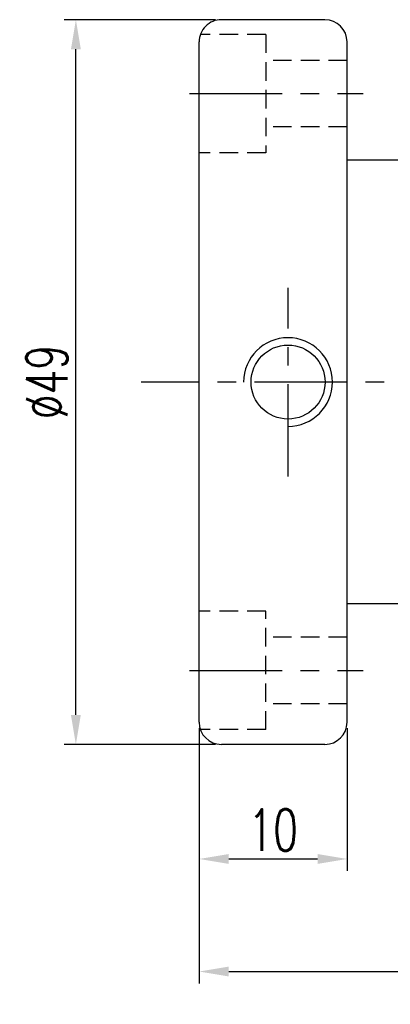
# Model space of a CAD drawing. Extents: x 81 to 689, y -211 to 131.
# Tile 2 of 65: x 618 to 643, y 39 to 105. Entities that reach past the tile are written whole.
import ezdxf

# ---------------------------------------------------------------- set-up
doc = ezdxf.new("R2010")
doc.units = 0
doc.header["$MEASUREMENT"] = 0
doc.linetypes.add('CENTER', pattern=[2, 1.25, -0.25, 0.25, -0.25])
doc.linetypes.add('HIDDEN', pattern=[0.375, 0.25, -0.125])
for name, color, linetype in [('CL', 1, 'CENTER'), ('DIM', 4, 'CONTINUOUS'), ('HID', 2, 'HIDDEN'), ('OUT', 3, 'CONTINUOUS')]:
    doc.layers.add(name, color=color, linetype=linetype)
doc.styles.add('CHN', font='SIMPLEX.shx', dxfattribs={"width": 0.7, "bigfont": 'CHINESET.shx'})
doc.dimstyles.get("Standard").update_dxf_attribs({"dimscale": 0, "dimtxt": 4, "dimasz": 3, "dimexe": 1, "dimexo": 0.5, "dimgap": 1, "dimtad": 1, "dimdsep": 46, "dimtxsty": 'CHN', "dimcen": 0.09, "dimclrd": 256, "dimclre": 256, "dimclrt": 256, "dimadec": 0, "dimazin": 0, "dimtp": 1, "dimtm": 1, "dimtfac": 0.6, "dimtix": 1, "dimtmove": 2, "dimatfit": 3, "dimfxl": 1, "dimtvp": 0.85, "dimtolj": 1, "dimarcsym": 0})

# ---------------------------------------------------------------- blocks, each defined once
blk = doc.blocks.new('*D2')
at = {"layer": 'DIM', "color": 0, "lineweight": -2, "transparency": 16777216}
for p, q in [((630.496, 57.463), (630.496, 47.821)), ((640.496, 57.463), (640.496, 47.821)), ((632.496, 48.621), (638.496, 48.621))]:
    blk.add_line(p, q, dxfattribs=at)
at = {"layer": 'DIM', "color": 0, "transparency": 16777216}
for points in [[(632.496, 48.954), (632.496, 48.287), (630.496, 48.621)], [(638.496, 48.954), (638.496, 48.287), (640.496, 48.621)]]:
    blk.add_solid(points, dxfattribs=at)
at = {"layer": 'DIM', "color": 0, "transparency": 16777216, "insert": (635.496, 50.581), "char_height": 2.8, "attachment_point": 5, "style": 'CHN'}
blk.add_mtext('\\A1;10', dxfattribs=at)
blk = doc.blocks.new('*D3')
at = {"layer": 'DIM', "color": 0, "lineweight": -2, "transparency": 16777216}
for p, q in [((675.496, 66.963), (675.496, 40.21)), ((630.496, 56.963), (630.496, 40.21)), ((632.496, 41.01), (673.496, 41.01))]:
    blk.add_line(p, q, dxfattribs=at)
at = {"layer": 'DIM', "color": 0, "transparency": 16777216}
for points in [[(632.496, 41.343), (632.496, 40.676), (630.496, 41.01)], [(673.496, 41.343), (673.496, 40.676), (675.496, 41.01)]]:
    blk.add_solid(points, dxfattribs=at)
at = {"layer": 'DIM', "color": 0, "transparency": 16777216, "insert": (652.996, 42.97), "char_height": 2.8, "attachment_point": 5, "style": 'CHN'}
blk.add_mtext('\\A1;{\\fPMingLiU|b0|i0|c136|p18;\\H0.71429x;\\W1;\\C256; }45', dxfattribs=at)
blk = doc.blocks.new('*D4')
at = {"layer": 'DIM', "color": 0, "lineweight": -2, "transparency": 16777216}
for p, q in [((631.596, 105.363), (621.361, 105.363)), ((622.161, 58.363), (622.161, 103.363)), ((631.596, 56.363), (621.361, 56.363))]:
    blk.add_line(p, q, dxfattribs=at)
at = {"layer": 'DIM', "color": 0, "transparency": 16777216}
for points in [[(621.828, 103.363), (622.495, 103.363), (622.161, 105.363)], [(621.828, 58.363), (622.495, 58.363), (622.161, 56.363)]]:
    blk.add_solid(points, dxfattribs=at)
at = {"layer": 'DIM', "color": 0, "transparency": 16777216, "insert": (620.201, 80.863), "char_height": 2.8, "attachment_point": 5, "rotation": 90, "style": 'CHN'}
blk.add_mtext('\\A1;%%C49', dxfattribs=at)

msp = doc.modelspace()

# ---------------------------------------------------------------- linework, layer by layer
at = {"layer": 'CL', "color": 0, "ltscale": 5}
for p, q in [((629.85, 100.363), (641.576, 100.363)), ((636.502, 74.482), (636.502, 87.234)), ((680.496, 80.863), (626.567, 80.863)), ((629.85, 61.363), (641.576, 61.363))]:
    msp.add_line(p, q, dxfattribs=at)
at = {"layer": 'DIM', "color": 0, "ltscale": 5}
msp.add_arc((636.502, 80.863), 3, 270, 180, dxfattribs=at)
at = {"layer": 'HID', "color": 0, "ltscale": 5}
for p, q in [((634.996, 104.363), (630.582, 104.363)), ((634.996, 104.363), (634.996, 96.363)), ((640.496, 102.613), (634.996, 102.613)), ((640.496, 98.113), (634.996, 98.113)), ((634.996, 96.363), (630.496, 96.363)), ((634.996, 65.363), (630.496, 65.363)), ((634.996, 57.363), (634.996, 65.363)), ((640.496, 63.613), (634.996, 63.613)), ((640.496, 59.113), (634.996, 59.113)), ((634.996, 57.363), (630.582, 57.363))]:
    msp.add_line(p, q, dxfattribs=at)
at = {"layer": 'OUT', "color": 0, "ltscale": 5}
for p, q in [((638.996, 105.363), (631.996, 105.363)), ((630.496, 57.863), (630.496, 103.863)), ((640.496, 57.863), (640.496, 103.863)), ((673.996, 95.863), (640.496, 95.863)), ((673.996, 65.863), (640.496, 65.863)), ((638.996, 56.363), (631.996, 56.363))]:
    msp.add_line(p, q, dxfattribs=at)
msp.add_circle((636.502, 80.863), 2.5, dxfattribs=at)
for centre, start, end in [((631.996, 103.863), 90, 180.00001), ((638.996, 103.863), 0, 90), ((631.996, 57.863), 180.00001, 270.00001), ((638.996, 57.863), 270.00001, 0.00001)]:
    msp.add_arc(centre, 1.5, start, end, dxfattribs=at)

# ---------------------------------------------------------------- dimensions: what is measured, and where the dimension line sits
at = {"layer": 'DIM', "color": 0}
dim = msp.add_linear_dim(base=(622.161, 105.363), p1=(631.996, 56.363), p2=(631.996, 105.363), angle=90, text='%%C<>', dimstyle='STANDARD', override={"dimscale": 0.8, "dimtxt": 3.5, "dimasz": 2.5, "dimgap": 0.7, "dimclrd": 0, "dimclre": 0, "dimclrt": 0, "dimtp": 0.1, "dimtm": 0, "dimtmove": 0}, dxfattribs=at)
dim.commit()
dim.dimension.update_dxf_attribs({"geometry": '*D4', "text_midpoint": (620.201, 80.863)})
dim = msp.add_linear_dim(base=(675.496, 41.01), p1=(630.496, 57.363), p2=(675.496, 67.363), text='{\\fPMingLiU|b0|i0|c136|p18;\\H0.71429x;\\W1;\\C256; }<>', dimstyle='STANDARD', override={"dimscale": 0.8, "dimtxt": 3.5, "dimasz": 2.5, "dimgap": 0.7, "dimclrd": 0, "dimclre": 0, "dimclrt": 0, "dimtp": 0.1, "dimtm": 0, "dimtmove": 0}, dxfattribs=at)
dim.commit()
dim.dimension.update_dxf_attribs({"geometry": '*D3', "text_midpoint": (652.996, 42.97)})
dim = msp.add_linear_dim(base=(640.496, 48.621), p1=(630.496, 57.863), p2=(640.496, 57.863), dimstyle='STANDARD', override={"dimscale": 0.8, "dimtxt": 3.5, "dimasz": 2.5, "dimgap": 0.7, "dimclrd": 0, "dimclre": 0, "dimclrt": 0, "dimtp": 0.1, "dimtm": 0, "dimtmove": 0}, dxfattribs=at)
dim.commit()
dim.dimension.update_dxf_attribs({"geometry": '*D2', "text_midpoint": (635.496, 50.581)})

doc.saveas('drawing.dxf')
